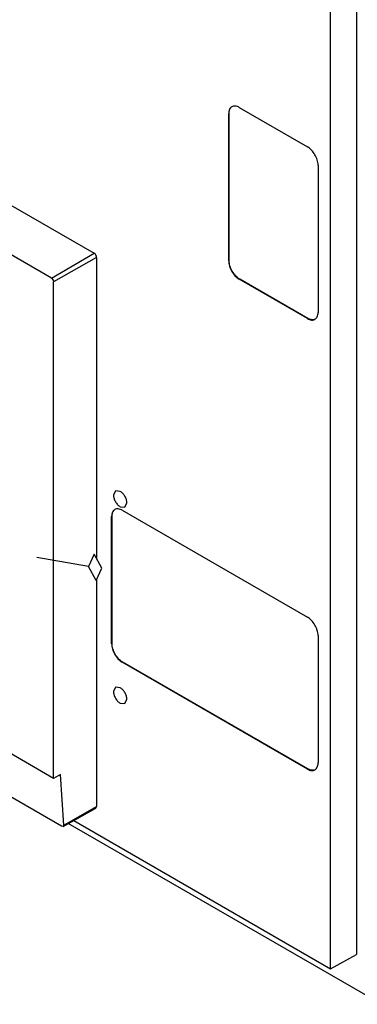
# Model space of a CAD drawing. Header units: millimetres. Extents: x 40 to 313, y 49 to 444.
# Tile 4 of 8: x 151 to 207, y 62 to 226. Entities that reach past the tile are written whole.
import ezdxf

# ---------------------------------------------------------------- set-up
doc = ezdxf.new("R2010")
doc.units = ezdxf.units.MM
doc.header["$LTSCALE"] = 32.082251
doc.layers.get('0').update_dxf_attribs({"linetype": 'CONTINUOUS'})

msp = doc.modelspace()

# ---------------------------------------------------------------- linework, layer by layer
at = {"color": 7, "linetype": 'CONTINUOUS'}
for p, q in [((207.12, 229.61), (207.12, 70.4)), ((202.84, 68.02), (202.84, 227.14)), ((118.49, 213.02), (163.53, 187.02)), ((187.67, 211.25), (198.99, 204.72)), ((185.98, 210.27), (185.91, 210.23)), ((185.91, 185.73), (185.91, 210.23)), ((185.98, 185.77), (185.98, 210.27)), ((156.46, 182.86), (111.42, 208.87)), ((200.76, 201.66), (200.76, 177.16)), ((156.46, 182.86), (163.53, 187.02)), ((163.95, 186.28), (156.82, 182.24)), ((163.95, 186.28), (163.95, 136.2)), ((185.91, 185.73), (185.98, 185.77)), ((156.82, 99.68), (156.82, 182.24)), ((187.75, 182.71), (187.67, 182.67)), ((198.99, 176.14), (187.67, 182.67)), ((199.06, 176.18), (187.75, 182.71)), ((198.99, 176.14), (199.06, 176.18)), ((167.09, 147.49), (166.77, 146.77)), ((167.88, 147.41), (167.09, 147.49)), ((167.88, 144.85), (168.66, 144.77)), ((168.23, 144.26), (198.99, 126.5)), ((168.66, 144.77), (168.98, 145.49)), ((166.53, 143.28), (166.46, 143.24)), ((166.46, 122.05), (166.46, 143.24)), ((166.53, 122.09), (166.53, 143.28)), ((162.59, 134.92), (154.05, 136.43)), ((163.54, 136.95), (162.59, 134.92)), ((164.81, 134.62), (163.54, 136.95)), ((163.86, 132.59), (162.59, 134.92)), ((163.86, 132.59), (164.81, 134.62)), ((163.95, 132.79), (163.95, 95.01)), ((200.76, 123.44), (200.76, 102.25)), ((166.46, 122.05), (166.53, 122.09)), ((168.3, 119.02), (168.23, 118.98)), ((198.99, 101.23), (168.23, 118.98)), ((199.06, 101.27), (168.3, 119.02)), ((167.09, 114.83), (166.77, 114.11)), ((167.88, 114.75), (167.09, 114.83)), ((167.88, 112.19), (168.66, 112.11)), ((168.66, 112.11), (168.98, 112.83)), ((156.82, 99.68), (144.24, 106.94)), ((158.15, 91.71), (139.82, 102.29)), ((157.97, 100.32), (156.82, 99.68)), ((158.5, 91.91), (157.97, 100.32)), ((198.99, 101.23), (199.06, 101.27)), ((158.5, 91.91), (163.95, 95.01)), ((163.83, 94.73), (163.95, 95.01)), ((158.41, 91.68), (163.83, 94.73)), ((158.41, 91.68), (158.15, 91.71)), ((158.5, 91.91), (158.41, 91.68)), ((211.29, 62.11), (159.25, 92.16)), ((160.15, 92.66), (202.84, 68.02)), ((202.84, 68.02), (207.12, 70.4))]:
    msp.add_line(p, q, dxfattribs=at)
for points, knots in [([(186.42, 211.37), (186.34, 211.32), (186.19, 211.2), (185.96, 210.82), (185.91, 210.47), (185.91, 210.23)], [0, 0, 0, 0, 0.218405, 0.452249, 1, 1, 1, 1]), ([(185.98, 210.27), (185.98, 210.46), (186.02, 210.83), (186.2, 211.16), (186.32, 211.27)], [0, 0, 0, 0, 0.543742, 1, 1, 1, 1]), ([(187.67, 211.25), (187.47, 211.37), (187.14, 211.5), (186.7, 211.49), (186.51, 211.42), (186.42, 211.37)], [0, 0, 0, 0, 0.54775, 0.781594, 1, 1, 1, 1]), ([(200.76, 201.66), (200.76, 201.94), (200.65, 202.56), (200.27, 203.41), (199.71, 204.17), (199.24, 204.57), (198.99, 204.72)], [0, 0, 0, 0, 0.237254, 0.500001, 0.762748, 1, 1, 1, 1]), ([(163.95, 186.28), (163.95, 186.43), (163.85, 186.72), (163.65, 186.95), (163.53, 187.02)], [0, 0, 0, 0, 0.500001, 1, 1, 1, 1]), ([(185.91, 185.73), (185.91, 185.44), (186.02, 184.83), (186.39, 183.97), (186.95, 183.22), (187.42, 182.82), (187.67, 182.67)], [0, 0, 0, 0, 0.237254, 0.500001, 0.762748, 1, 1, 1, 1]), ([(187.75, 182.71), (187.49, 182.86), (187.02, 183.26), (186.47, 184.01), (186.09, 184.87), (185.98, 185.48), (185.98, 185.77)], [0, 0, 0, 0, 0.237252, 0.499999, 0.762746, 1, 1, 1, 1]), ([(156.46, 182.86), (156.56, 182.8), (156.73, 182.61), (156.82, 182.36), (156.82, 182.24)], [0, 0, 0, 0, 0.499997, 1, 1, 1, 1]), ([(200.24, 176.02), (200.32, 176.06), (200.48, 176.19), (200.71, 176.57), (200.76, 176.92), (200.76, 177.16)], [0, 0, 0, 0, 0.218405, 0.452249, 1, 1, 1, 1]), ([(198.99, 176.14), (199.2, 176.02), (199.53, 175.89), (199.97, 175.9), (200.16, 175.97), (200.24, 176.02)], [0, 0, 0, 0, 0.54775, 0.781594, 1, 1, 1, 1]), ([(200.1, 175.97), (199.94, 175.93), (199.57, 175.94), (199.23, 176.08), (199.06, 176.18)], [0, 0, 0, 0, 0.456261, 1, 1, 1, 1]), ([(168.98, 145.49), (168.98, 145.67), (168.92, 146.06), (168.68, 146.6), (168.33, 147.07), (168.03, 147.32), (167.88, 147.41)], [0, 0, 0, 0, 0.237244, 0.500001, 0.762757, 1, 1, 1, 1]), ([(166.77, 146.77), (166.77, 146.59), (166.84, 146.21), (167.07, 145.67), (167.42, 145.19), (167.72, 144.94), (167.88, 144.85)], [0, 0, 0, 0, 0.237244, 0.500001, 0.762757, 1, 1, 1, 1]), ([(166.98, 144.39), (166.9, 144.34), (166.74, 144.21), (166.51, 143.83), (166.46, 143.48), (166.46, 143.24)], [0, 0, 0, 0, 0.218405, 0.452249, 1, 1, 1, 1]), ([(166.53, 143.28), (166.53, 143.48), (166.57, 143.84), (166.75, 144.17), (166.87, 144.29)], [0, 0, 0, 0, 0.543742, 1, 1, 1, 1]), ([(168.23, 144.26), (168.02, 144.38), (167.69, 144.51), (167.25, 144.5), (167.06, 144.43), (166.98, 144.39)], [0, 0, 0, 0, 0.54775, 0.781594, 1, 1, 1, 1]), ([(200.76, 123.44), (200.76, 123.73), (200.65, 124.34), (200.27, 125.2), (199.71, 125.96), (199.24, 126.36), (198.99, 126.5)], [0, 0, 0, 0, 0.237254, 0.500001, 0.762748, 1, 1, 1, 1]), ([(166.46, 122.05), (166.46, 121.76), (166.57, 121.14), (166.95, 120.29), (167.5, 119.53), (167.98, 119.13), (168.23, 118.98)], [0, 0, 0, 0, 0.237254, 0.500001, 0.762748, 1, 1, 1, 1]), ([(168.3, 119.02), (168.05, 119.17), (167.57, 119.57), (167.02, 120.33), (166.64, 121.19), (166.53, 121.8), (166.53, 122.09)], [0, 0, 0, 0, 0.237252, 0.499999, 0.762746, 1, 1, 1, 1]), ([(168.98, 112.83), (168.98, 113.01), (168.92, 113.4), (168.68, 113.94), (168.33, 114.41), (168.03, 114.66), (167.88, 114.75)], [0, 0, 0, 0, 0.237244, 0.500001, 0.762757, 1, 1, 1, 1]), ([(166.77, 114.11), (166.77, 113.93), (166.84, 113.55), (167.07, 113.01), (167.42, 112.53), (167.72, 112.28), (167.88, 112.19)], [0, 0, 0, 0, 0.237244, 0.500001, 0.762757, 1, 1, 1, 1]), ([(200.24, 101.1), (200.32, 101.15), (200.48, 101.28), (200.71, 101.66), (200.76, 102.01), (200.76, 102.25)], [0, 0, 0, 0, 0.218405, 0.452249, 1, 1, 1, 1]), ([(198.99, 101.23), (199.2, 101.11), (199.53, 100.97), (199.97, 100.98), (200.16, 101.05), (200.24, 101.1)], [0, 0, 0, 0, 0.54775, 0.781594, 1, 1, 1, 1]), ([(200.1, 101.06), (199.94, 101.01), (199.57, 101.02), (199.23, 101.17), (199.06, 101.27)], [0, 0, 0, 0, 0.456261, 1, 1, 1, 1])]:
    msp.add_open_spline(points, degree=3, knots=knots, dxfattribs=at)

doc.saveas('drawing.dxf')
